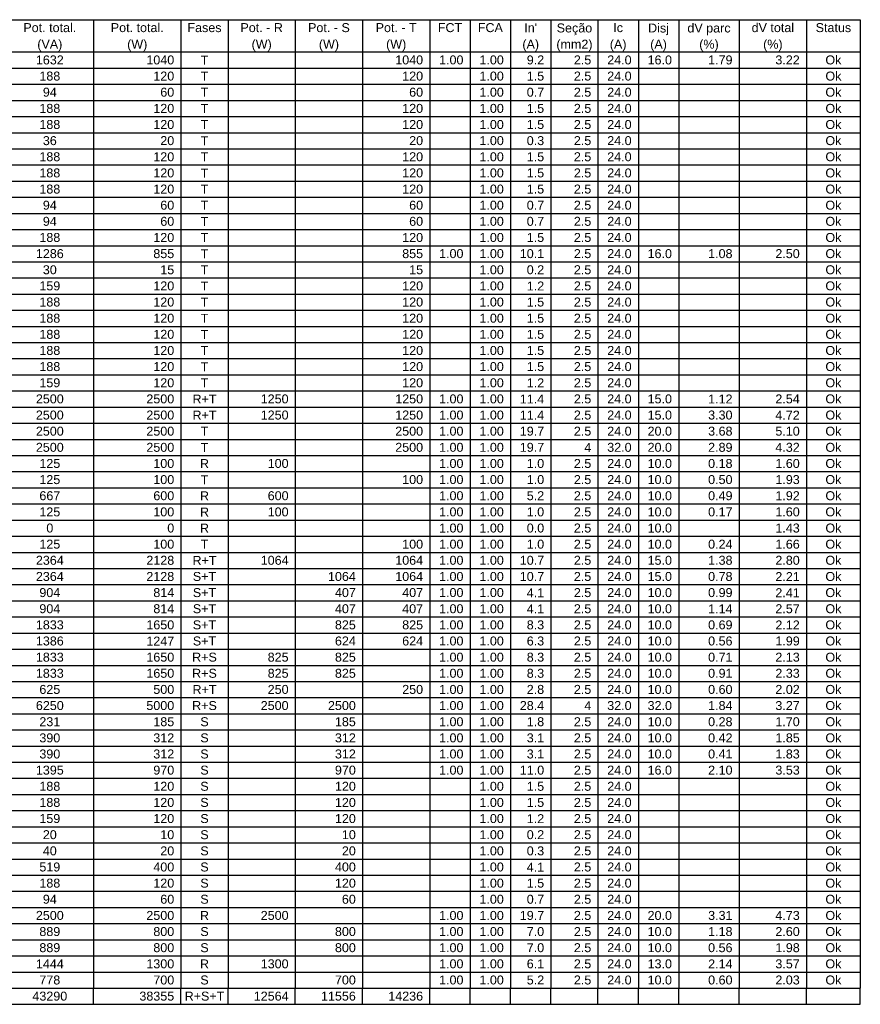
# Model space of a CAD drawing. Header units: millimetres. Extents: x 26 to 1362, y 24 to 358.
# Tile 248 of 256: x 1312 to 1322, y 262 to 274. Entities that reach past the tile are written whole.
import ezdxf

# ---------------------------------------------------------------- set-up
doc = ezdxf.new("R2010")
doc.units = ezdxf.units.MM
doc.layers.add('DI-Linhas do quadro', color=1, linetype='Continuous', lineweight=30)
doc.layers.add('DI-Textos do quadro', color=7, linetype='Continuous', lineweight=20)
doc.styles.add('arial', font='arial.ttf')

msp = doc.modelspace()

# ---------------------------------------------------------------- linework, layer by layer
at = {"layer": 'DI-Linhas do quadro', "linetype": 'Continuous'}
for p, q in [((1299.7442, 274.1211), (1322.0626, 274.1211)), ((1313.0082, 274.1211), (1313.0082, 262.6839)), ((1314.0407, 274.1211), (1314.0407, 262.6839)), ((1314.5967, 274.1211), (1314.5967, 262.6839)), ((1315.3909, 274.1211), (1315.3909, 262.6839)), ((1316.1852, 274.1211), (1316.1852, 262.6839)), ((1316.9794, 274.1211), (1316.9794, 262.6839)), ((1317.456, 274.1211), (1317.456, 262.6839)), ((1317.9325, 274.1211), (1317.9325, 262.6839)), ((1318.4091, 274.1211), (1318.4091, 262.6839)), ((1318.965, 274.1211), (1318.965, 262.6839)), ((1319.4416, 274.1211), (1319.4416, 262.6839)), ((1319.9181, 274.1211), (1319.9181, 262.6839)), ((1320.633, 274.1211), (1320.633, 262.6839)), ((1321.4272, 274.1211), (1321.4272, 262.6839)), ((1322.0626, 274.1211), (1322.0626, 262.6839)), ((1299.7442, 273.7399), (1322.0626, 273.7399)), ((1299.7442, 273.5492), (1322.0626, 273.5492)), ((1299.7442, 273.3586), (1322.0626, 273.3586)), ((1299.7442, 273.168), (1322.0626, 273.168)), ((1299.7442, 272.9774), (1322.0626, 272.9774)), ((1299.7442, 272.7868), (1322.0626, 272.7868)), ((1299.7442, 272.5961), (1322.0626, 272.5961)), ((1299.7442, 272.4055), (1322.0626, 272.4055)), ((1299.7442, 272.2149), (1322.0626, 272.2149)), ((1299.7442, 272.0243), (1322.0626, 272.0243)), ((1299.7442, 271.8336), (1322.0626, 271.8336)), ((1299.7442, 271.643), (1322.0626, 271.643)), ((1299.7442, 271.4524), (1322.0626, 271.4524)), ((1299.7442, 271.2618), (1322.0626, 271.2618)), ((1299.7442, 271.0712), (1322.0626, 271.0712)), ((1299.7442, 270.8805), (1322.0626, 270.8805)), ((1299.7442, 270.6899), (1322.0626, 270.6899)), ((1299.7442, 270.4993), (1322.0626, 270.4993)), ((1299.7442, 270.3087), (1322.0626, 270.3087)), ((1299.7442, 270.1181), (1322.0626, 270.1181)), ((1299.7442, 269.9274), (1322.0626, 269.9274)), ((1299.7442, 269.7368), (1322.0626, 269.7368)), ((1299.7442, 269.5462), (1322.0626, 269.5462)), ((1299.7442, 269.3556), (1322.0626, 269.3556)), ((1299.7442, 269.165), (1322.0626, 269.165)), ((1299.7442, 268.9743), (1322.0626, 268.9743)), ((1299.7442, 268.7837), (1322.0626, 268.7837)), ((1299.7442, 268.5931), (1322.0626, 268.5931)), ((1299.7442, 268.4025), (1322.0626, 268.4025)), ((1299.7442, 268.2119), (1322.0626, 268.2119)), ((1299.7442, 268.0212), (1322.0626, 268.0212)), ((1299.7442, 267.8306), (1322.0626, 267.8306)), ((1299.7442, 267.64), (1322.0626, 267.64)), ((1299.7442, 267.4494), (1322.0626, 267.4494)), ((1299.7442, 267.2588), (1322.0626, 267.2588)), ((1299.7442, 267.0681), (1322.0626, 267.0681)), ((1299.7442, 266.8775), (1322.0626, 266.8775)), ((1299.7442, 266.6869), (1322.0626, 266.6869)), ((1299.7442, 266.4963), (1322.0626, 266.4963)), ((1299.7442, 266.3057), (1322.0626, 266.3057)), ((1299.7442, 266.115), (1322.0626, 266.115)), ((1299.7442, 265.9244), (1322.0626, 265.9244)), ((1299.7442, 265.7338), (1322.0626, 265.7338)), ((1299.7442, 265.5432), (1322.0626, 265.5432)), ((1299.7442, 265.3526), (1322.0626, 265.3526)), ((1299.7442, 265.1619), (1322.0626, 265.1619)), ((1299.7442, 264.9713), (1322.0626, 264.9713)), ((1299.7442, 264.7807), (1322.0626, 264.7807)), ((1299.7442, 264.5901), (1322.0626, 264.5901)), ((1299.7442, 264.3995), (1322.0626, 264.3995)), ((1299.7442, 264.2088), (1322.0626, 264.2088)), ((1299.7442, 264.0182), (1322.0626, 264.0182)), ((1299.7442, 263.8276), (1322.0626, 263.8276)), ((1299.7442, 263.637), (1322.0626, 263.637)), ((1299.7442, 263.4464), (1322.0626, 263.4464)), ((1299.7442, 263.2557), (1322.0626, 263.2557)), ((1299.7442, 263.0651), (1322.0626, 263.0651)), ((1299.7442, 262.8745), (1322.0626, 262.8745)), ((1299.7442, 262.6839), (1322.0626, 262.6839)), ((1313.0082, 262.4932), (1313.0082, 262.6839)), ((1314.0407, 262.4932), (1314.0407, 262.6839)), ((1314.5967, 262.4932), (1314.5967, 262.6839)), ((1315.3909, 262.4932), (1315.3909, 262.6839)), ((1316.1852, 262.4932), (1316.1852, 262.6839)), ((1316.9794, 262.4932), (1316.9794, 262.6839)), ((1317.456, 262.4932), (1317.456, 262.6839)), ((1317.9325, 262.4932), (1317.9325, 262.6839)), ((1318.4091, 262.4932), (1318.4091, 262.6839)), ((1318.965, 262.4932), (1318.965, 262.6839)), ((1319.4416, 262.4932), (1319.4416, 262.6839)), ((1319.9181, 262.4932), (1319.9181, 262.6839)), ((1320.633, 262.4932), (1320.633, 262.6839)), ((1321.4272, 262.4932), (1321.4272, 262.6839)), ((1322.0626, 262.4932), (1322.0626, 262.6839)), ((1299.7442, 262.4932), (1322.0626, 262.4932))]:
    msp.add_line(p, q, dxfattribs=at)

# ---------------------------------------------------------------- texts
at = {"layer": 'DI-Textos do quadro', "char_height": 0.1059, "line_spacing_factor": 0.798, "style": 'arial'}
for s, insert, width, attachment_point in [('Pot. total.', (1312.4921, 273.973), 1.39788, 8), ('Pot. total.', (1313.5246, 273.973), 1.39788, 8), ('Fases', (1314.3186, 273.973), 0.6354, 8), ('Pot. - R', (1314.9936, 273.973), 1.01664, 8), ('Pot. - S', (1315.7881, 273.973), 1.01664, 8), ('Pot. - T', (1316.5821, 273.973), 1.01664, 8), ('FCT', (1317.2176, 273.973), 0.38124, 8), ('FCA', (1317.6941, 273.973), 0.38124, 8), ("In'", (1318.1706, 273.973), 0.38124, 8), ('Seção', (1318.6871, 273.9381), 0.6354, 8), ('Ic', (1319.2031, 273.973), 0.25416, 8), ('Disj', (1319.6801, 273.9381), 0.50832, 8), ('dV parc', (1320.2756, 273.9381), 0.88956, 8), ('dV total', (1321.0301, 273.973), 1.01664, 8), ('Status', (1321.7451, 273.973), 0.76248, 8), ('(VA)', (1312.4921, 273.7471), 0.50832, 8), ('(W)', (1313.5246, 273.7471), 0.38124, 8), ('(W)', (1314.9936, 273.7471), 0.38124, 8), ('(W)', (1315.7881, 273.7471), 0.38124, 8), ('(W)', (1316.5821, 273.7471), 0.38124, 8), ('(A)', (1318.1706, 273.7471), 0.38124, 8), ('(mm2)', (1318.6871, 273.7471), 0.6354, 8), ('(A)', (1319.2031, 273.7471), 0.38124, 8), ('(A)', (1319.6801, 273.7471), 0.38124, 8), ('(%)', (1320.2756, 273.7471), 0.38124, 8), ('(%)', (1321.0301, 273.7471), 0.38124, 8), ('1632', (1312.4921, 273.5915), 0.50832, 8), ('1040', (1313.9611, 273.5915), 0.50832, 9), ('T', (1314.3186, 273.5915), 0.12708, 8), ('1040', (1316.9001, 273.5915), 0.50832, 9), ('1.00', (1317.3766, 273.5915), 0.50832, 9), ('1.00', (1317.8531, 273.5915), 0.50832, 9), ('9.2', (1318.3296, 273.5915), 0.38124, 9), ('2.5', (1318.8856, 273.5915), 0.38124, 9), ('24.0', (1319.3621, 273.5915), 0.50832, 9), ('16.0', (1319.8386, 273.5915), 0.50832, 9), ('1.79', (1320.5536, 273.5915), 0.50832, 9), ('3.22', (1321.3476, 273.5915), 0.50832, 9), ('Ok', (1321.7451, 273.5915), 0.25416, 8), ('188', (1312.4921, 273.401), 0.38124, 8), ('120', (1313.9611, 273.401), 0.38124, 9), ('T', (1314.3186, 273.401), 0.12708, 8), ('120', (1316.9001, 273.401), 0.38124, 9), ('1.00', (1317.8531, 273.401), 0.50832, 9), ('1.5', (1318.3296, 273.401), 0.38124, 9), ('2.5', (1318.8856, 273.401), 0.38124, 9), ('24.0', (1319.3621, 273.401), 0.50832, 9), ('Ok', (1321.7451, 273.401), 0.25416, 8), ('94', (1312.4921, 273.2105), 0.25416, 8), ('60', (1313.9611, 273.2105), 0.25416, 9), ('T', (1314.3186, 273.2105), 0.12708, 8), ('60', (1316.9001, 273.2105), 0.25416, 9), ('1.00', (1317.8531, 273.2105), 0.50832, 9), ('0.7', (1318.3296, 273.2105), 0.38124, 9), ('2.5', (1318.8856, 273.2105), 0.38124, 9), ('24.0', (1319.3621, 273.2105), 0.50832, 9), ('Ok', (1321.7451, 273.2105), 0.25416, 8), ('188', (1312.4921, 273.0195), 0.38124, 8), ('120', (1313.9611, 273.0195), 0.38124, 9), ('T', (1314.3186, 273.0195), 0.12708, 8), ('120', (1316.9001, 273.0195), 0.38124, 9), ('1.00', (1317.8531, 273.0195), 0.50832, 9), ('1.5', (1318.3296, 273.0195), 0.38124, 9), ('2.5', (1318.8856, 273.0195), 0.38124, 9), ('24.0', (1319.3621, 273.0195), 0.50832, 9), ('Ok', (1321.7451, 273.0195), 0.25416, 8), ('188', (1312.4921, 272.829), 0.38124, 8), ('120', (1313.9611, 272.829), 0.38124, 9), ('T', (1314.3186, 272.829), 0.12708, 8), ('120', (1316.9001, 272.829), 0.38124, 9), ('1.00', (1317.8531, 272.829), 0.50832, 9), ('1.5', (1318.3296, 272.829), 0.38124, 9), ('2.5', (1318.8856, 272.829), 0.38124, 9), ('24.0', (1319.3621, 272.829), 0.50832, 9), ('Ok', (1321.7451, 272.829), 0.25416, 8), ('36', (1312.4921, 272.6385), 0.25416, 8), ('20', (1313.9611, 272.6385), 0.25416, 9), ('T', (1314.3186, 272.6385), 0.12708, 8), ('20', (1316.9001, 272.6385), 0.25416, 9), ('1.00', (1317.8531, 272.6385), 0.50832, 9), ('0.3', (1318.3296, 272.6385), 0.38124, 9), ('2.5', (1318.8856, 272.6385), 0.38124, 9), ('24.0', (1319.3621, 272.6385), 0.50832, 9), ('Ok', (1321.7451, 272.6385), 0.25416, 8), ('188', (1312.4921, 272.448), 0.38124, 8), ('120', (1313.9611, 272.448), 0.38124, 9), ('T', (1314.3186, 272.448), 0.12708, 8), ('120', (1316.9001, 272.448), 0.38124, 9), ('1.00', (1317.8531, 272.448), 0.50832, 9), ('1.5', (1318.3296, 272.448), 0.38124, 9), ('2.5', (1318.8856, 272.448), 0.38124, 9), ('24.0', (1319.3621, 272.448), 0.50832, 9), ('Ok', (1321.7451, 272.448), 0.25416, 8), ('188', (1312.4921, 272.257), 0.38124, 8), ('120', (1313.9611, 272.257), 0.38124, 9), ('T', (1314.3186, 272.257), 0.12708, 8), ('120', (1316.9001, 272.257), 0.38124, 9), ('1.00', (1317.8531, 272.257), 0.50832, 9), ('1.5', (1318.3296, 272.257), 0.38124, 9), ('2.5', (1318.8856, 272.257), 0.38124, 9), ('24.0', (1319.3621, 272.257), 0.50832, 9), ('Ok', (1321.7451, 272.257), 0.25416, 8), ('Ok', (1321.7451, 272.0665), 0.25416, 8), ('188', (1312.4921, 272.0665), 0.38124, 8), ('120', (1313.9611, 272.0665), 0.38124, 9), ('T', (1314.3186, 272.0665), 0.12708, 8), ('120', (1316.9001, 272.0665), 0.38124, 9), ('1.00', (1317.8531, 272.0665), 0.50832, 9), ('1.5', (1318.3296, 272.0665), 0.38124, 9), ('2.5', (1318.8856, 272.0665), 0.38124, 9), ('24.0', (1319.3621, 272.0665), 0.50832, 9), ('94', (1312.4921, 271.876), 0.25416, 8), ('60', (1313.9611, 271.876), 0.25416, 9), ('T', (1314.3186, 271.876), 0.12708, 8), ('60', (1316.9001, 271.876), 0.25416, 9), ('1.00', (1317.8531, 271.876), 0.50832, 9), ('0.7', (1318.3296, 271.876), 0.38124, 9), ('2.5', (1318.8856, 271.876), 0.38124, 9), ('24.0', (1319.3621, 271.876), 0.50832, 9), ('Ok', (1321.7451, 271.876), 0.25416, 8), ('94', (1312.4921, 271.6855), 0.25416, 8), ('60', (1313.9611, 271.6855), 0.25416, 9), ('T', (1314.3186, 271.6855), 0.12708, 8), ('60', (1316.9001, 271.6855), 0.25416, 9), ('1.00', (1317.8531, 271.6855), 0.50832, 9), ('0.7', (1318.3296, 271.6855), 0.38124, 9), ('2.5', (1318.8856, 271.6855), 0.38124, 9), ('24.0', (1319.3621, 271.6855), 0.50832, 9), ('Ok', (1321.7451, 271.6855), 0.25416, 8), ('188', (1312.4921, 271.495), 0.38124, 8), ('120', (1313.9611, 271.495), 0.38124, 9), ('T', (1314.3186, 271.495), 0.12708, 8), ('120', (1316.9001, 271.495), 0.38124, 9), ('1.00', (1317.8531, 271.495), 0.50832, 9), ('1.5', (1318.3296, 271.495), 0.38124, 9), ('2.5', (1318.8856, 271.495), 0.38124, 9), ('24.0', (1319.3621, 271.495), 0.50832, 9), ('Ok', (1321.7451, 271.495), 0.25416, 8), ('1286', (1312.4921, 271.304), 0.50832, 8), ('855', (1313.9611, 271.304), 0.38124, 9), ('T', (1314.3186, 271.304), 0.12708, 8), ('855', (1316.9001, 271.304), 0.38124, 9), ('1.00', (1317.3766, 271.304), 0.50832, 9), ('1.00', (1317.8531, 271.304), 0.50832, 9), ('10.1', (1318.3296, 271.304), 0.50832, 9), ('2.5', (1318.8856, 271.304), 0.38124, 9), ('24.0', (1319.3621, 271.304), 0.50832, 9), ('16.0', (1319.8386, 271.304), 0.50832, 9), ('1.08', (1320.5536, 271.304), 0.50832, 9), ('2.50', (1321.3476, 271.304), 0.50832, 9), ('Ok', (1321.7451, 271.304), 0.25416, 8), ('30', (1312.4921, 271.1135), 0.25416, 8), ('15', (1313.9611, 271.1135), 0.25416, 9), ('T', (1314.3186, 271.1135), 0.12708, 8), ('15', (1316.9001, 271.1135), 0.25416, 9), ('1.00', (1317.8531, 271.1135), 0.50832, 9), ('0.2', (1318.3296, 271.1135), 0.38124, 9), ('2.5', (1318.8856, 271.1135), 0.38124, 9), ('24.0', (1319.3621, 271.1135), 0.50832, 9), ('Ok', (1321.7451, 271.1135), 0.25416, 8), ('159', (1312.4921, 270.923), 0.38124, 8), ('120', (1313.9611, 270.923), 0.38124, 9), ('T', (1314.3186, 270.923), 0.12708, 8), ('120', (1316.9001, 270.923), 0.38124, 9), ('1.00', (1317.8531, 270.923), 0.50832, 9), ('1.2', (1318.3296, 270.923), 0.38124, 9), ('2.5', (1318.8856, 270.923), 0.38124, 9), ('24.0', (1319.3621, 270.923), 0.50832, 9), ('Ok', (1321.7451, 270.923), 0.25416, 8), ('188', (1312.4921, 270.7325), 0.38124, 8), ('120', (1313.9611, 270.7325), 0.38124, 9), ('T', (1314.3186, 270.7325), 0.12708, 8), ('120', (1316.9001, 270.7325), 0.38124, 9), ('1.00', (1317.8531, 270.7325), 0.50832, 9), ('1.5', (1318.3296, 270.7325), 0.38124, 9), ('2.5', (1318.8856, 270.7325), 0.38124, 9), ('24.0', (1319.3621, 270.7325), 0.50832, 9), ('Ok', (1321.7451, 270.7325), 0.25416, 8), ('188', (1312.4921, 270.5415), 0.38124, 8), ('120', (1313.9611, 270.5415), 0.38124, 9), ('T', (1314.3186, 270.5415), 0.12708, 8), ('120', (1316.9001, 270.5415), 0.38124, 9), ('1.00', (1317.8531, 270.5415), 0.50832, 9), ('1.5', (1318.3296, 270.5415), 0.38124, 9), ('2.5', (1318.8856, 270.5415), 0.38124, 9), ('24.0', (1319.3621, 270.5415), 0.50832, 9), ('Ok', (1321.7451, 270.5415), 0.25416, 8), ('188', (1312.4921, 270.351), 0.38124, 8), ('120', (1313.9611, 270.351), 0.38124, 9), ('T', (1314.3186, 270.351), 0.12708, 8), ('120', (1316.9001, 270.351), 0.38124, 9), ('1.00', (1317.8531, 270.351), 0.50832, 9), ('1.5', (1318.3296, 270.351), 0.38124, 9), ('2.5', (1318.8856, 270.351), 0.38124, 9), ('24.0', (1319.3621, 270.351), 0.50832, 9), ('Ok', (1321.7451, 270.351), 0.25416, 8), ('188', (1312.4921, 270.1605), 0.38124, 8), ('120', (1313.9611, 270.1605), 0.38124, 9), ('T', (1314.3186, 270.1605), 0.12708, 8), ('120', (1316.9001, 270.1605), 0.38124, 9), ('1.00', (1317.8531, 270.1605), 0.50832, 9), ('1.5', (1318.3296, 270.1605), 0.38124, 9), ('2.5', (1318.8856, 270.1605), 0.38124, 9), ('24.0', (1319.3621, 270.1605), 0.50832, 9), ('Ok', (1321.7451, 270.1605), 0.25416, 8), ('Ok', (1321.7451, 269.97), 0.25416, 8), ('188', (1312.4921, 269.97), 0.38124, 8), ('120', (1313.9611, 269.97), 0.38124, 9), ('T', (1314.3186, 269.97), 0.12708, 8), ('120', (1316.9001, 269.97), 0.38124, 9), ('1.00', (1317.8531, 269.97), 0.50832, 9), ('1.5', (1318.3296, 269.97), 0.38124, 9), ('2.5', (1318.8856, 269.97), 0.38124, 9), ('24.0', (1319.3621, 269.97), 0.50832, 9), ('159', (1312.4921, 269.779), 0.38124, 8), ('120', (1313.9611, 269.779), 0.38124, 9), ('T', (1314.3186, 269.779), 0.12708, 8), ('120', (1316.9001, 269.779), 0.38124, 9), ('1.00', (1317.8531, 269.779), 0.50832, 9), ('1.2', (1318.3296, 269.779), 0.38124, 9), ('2.5', (1318.8856, 269.779), 0.38124, 9), ('24.0', (1319.3621, 269.779), 0.50832, 9), ('Ok', (1321.7451, 269.779), 0.25416, 8), ('2500', (1312.4921, 269.5885), 0.50832, 8), ('2500', (1313.9611, 269.5885), 0.50832, 9), ('R+T', (1314.3186, 269.5885), 0.38124, 8), ('1250', (1315.3116, 269.5885), 0.50832, 9), ('1250', (1316.9001, 269.5885), 0.50832, 9), ('1.00', (1317.3766, 269.5885), 0.50832, 9), ('1.00', (1317.8531, 269.5885), 0.50832, 9), ('11.4', (1318.3296, 269.5885), 0.50832, 9), ('2.5', (1318.8856, 269.5885), 0.38124, 9), ('24.0', (1319.3621, 269.5885), 0.50832, 9), ('15.0', (1319.8386, 269.5885), 0.50832, 9), ('1.12', (1320.5536, 269.5885), 0.50832, 9), ('2.54', (1321.3476, 269.5885), 0.50832, 9), ('Ok', (1321.7451, 269.5885), 0.25416, 8), ('2500', (1312.4921, 269.398), 0.50832, 8), ('2500', (1313.9611, 269.398), 0.50832, 9), ('R+T', (1314.3186, 269.398), 0.38124, 8), ('1250', (1315.3116, 269.398), 0.50832, 9), ('1250', (1316.9001, 269.398), 0.50832, 9), ('1.00', (1317.3766, 269.398), 0.50832, 9), ('1.00', (1317.8531, 269.398), 0.50832, 9), ('11.4', (1318.3296, 269.398), 0.50832, 9), ('2.5', (1318.8856, 269.398), 0.38124, 9), ('24.0', (1319.3621, 269.398), 0.50832, 9), ('15.0', (1319.8386, 269.398), 0.50832, 9), ('3.30', (1320.5536, 269.398), 0.50832, 9), ('4.72', (1321.3476, 269.398), 0.50832, 9), ('Ok', (1321.7451, 269.398), 0.25416, 8), ('2500', (1312.4921, 269.2075), 0.50832, 8), ('2500', (1313.9611, 269.2075), 0.50832, 9), ('T', (1314.3186, 269.2075), 0.12708, 8), ('2500', (1316.9001, 269.2075), 0.50832, 9), ('1.00', (1317.3766, 269.2075), 0.50832, 9), ('1.00', (1317.8531, 269.2075), 0.50832, 9), ('19.7', (1318.3296, 269.2075), 0.50832, 9), ('2.5', (1318.8856, 269.2075), 0.38124, 9), ('24.0', (1319.3621, 269.2075), 0.50832, 9), ('20.0', (1319.8386, 269.2075), 0.50832, 9), ('3.68', (1320.5536, 269.2075), 0.50832, 9), ('5.10', (1321.3476, 269.2075), 0.50832, 9), ('Ok', (1321.7451, 269.2075), 0.25416, 8), ('2500', (1312.4921, 269.0165), 0.50832, 8), ('2500', (1313.9611, 269.0165), 0.50832, 9), ('T', (1314.3186, 269.0165), 0.12708, 8), ('2500', (1316.9001, 269.0165), 0.50832, 9), ('1.00', (1317.3766, 269.0165), 0.50832, 9), ('1.00', (1317.8531, 269.0165), 0.50832, 9), ('19.7', (1318.3296, 269.0165), 0.50832, 9), ('4', (1318.8856, 269.0165), 0.12708, 9), ('32.0', (1319.3621, 269.0165), 0.50832, 9), ('20.0', (1319.8386, 269.0165), 0.50832, 9), ('2.89', (1320.5536, 269.0165), 0.50832, 9), ('4.32', (1321.3476, 269.0165), 0.50832, 9), ('Ok', (1321.7451, 269.0165), 0.25416, 8), ('125', (1312.4921, 268.826), 0.38124, 8), ('100', (1313.9611, 268.826), 0.38124, 9), ('R', (1314.3186, 268.826), 0.12708, 8), ('100', (1315.3116, 268.826), 0.38124, 9), ('1.00', (1317.3766, 268.826), 0.50832, 9), ('1.00', (1317.8531, 268.826), 0.50832, 9), ('1.0', (1318.3296, 268.826), 0.38124, 9), ('2.5', (1318.8856, 268.826), 0.38124, 9), ('24.0', (1319.3621, 268.826), 0.50832, 9), ('10.0', (1319.8386, 268.826), 0.50832, 9), ('0.18', (1320.5536, 268.826), 0.50832, 9), ('1.60', (1321.3476, 268.826), 0.50832, 9), ('Ok', (1321.7451, 268.826), 0.25416, 8), ('125', (1312.4921, 268.6355), 0.38124, 8), ('100', (1313.9611, 268.6355), 0.38124, 9), ('T', (1314.3186, 268.6355), 0.12708, 8), ('100', (1316.9001, 268.6355), 0.38124, 9), ('1.00', (1317.3766, 268.6355), 0.50832, 9), ('1.00', (1317.8531, 268.6355), 0.50832, 9), ('1.0', (1318.3296, 268.6355), 0.38124, 9), ('2.5', (1318.8856, 268.6355), 0.38124, 9), ('24.0', (1319.3621, 268.6355), 0.50832, 9), ('10.0', (1319.8386, 268.6355), 0.50832, 9), ('0.50', (1320.5536, 268.6355), 0.50832, 9), ('1.93', (1321.3476, 268.6355), 0.50832, 9), ('Ok', (1321.7451, 268.6355), 0.25416, 8), ('667', (1312.4921, 268.445), 0.38124, 8), ('600', (1313.9611, 268.445), 0.38124, 9), ('R', (1314.3186, 268.445), 0.12708, 8), ('600', (1315.3116, 268.445), 0.38124, 9), ('1.00', (1317.3766, 268.445), 0.50832, 9), ('1.00', (1317.8531, 268.445), 0.50832, 9), ('5.2', (1318.3296, 268.445), 0.38124, 9), ('2.5', (1318.8856, 268.445), 0.38124, 9), ('24.0', (1319.3621, 268.445), 0.50832, 9), ('10.0', (1319.8386, 268.445), 0.50832, 9), ('0.49', (1320.5536, 268.445), 0.50832, 9), ('1.92', (1321.3476, 268.445), 0.50832, 9), ('Ok', (1321.7451, 268.445), 0.25416, 8), ('125', (1312.4921, 268.254), 0.38124, 8), ('100', (1313.9611, 268.254), 0.38124, 9), ('R', (1314.3186, 268.254), 0.12708, 8), ('100', (1315.3116, 268.254), 0.38124, 9), ('1.00', (1317.3766, 268.254), 0.50832, 9), ('1.00', (1317.8531, 268.254), 0.50832, 9), ('1.0', (1318.3296, 268.254), 0.38124, 9), ('2.5', (1318.8856, 268.254), 0.38124, 9), ('24.0', (1319.3621, 268.254), 0.50832, 9), ('10.0', (1319.8386, 268.254), 0.50832, 9), ('0.17', (1320.5536, 268.254), 0.50832, 9), ('1.60', (1321.3476, 268.254), 0.50832, 9), ('Ok', (1321.7451, 268.254), 0.25416, 8), ('0', (1312.4921, 268.0635), 0.12708, 8), ('0', (1313.9611, 268.0635), 0.12708, 9), ('R', (1314.3186, 268.0635), 0.12708, 8), ('1.00', (1317.3766, 268.0635), 0.50832, 9), ('1.00', (1317.8531, 268.0635), 0.50832, 9), ('0.0', (1318.3296, 268.0635), 0.38124, 9), ('2.5', (1318.8856, 268.0635), 0.38124, 9), ('24.0', (1319.3621, 268.0635), 0.50832, 9), ('10.0', (1319.8386, 268.0635), 0.50832, 9), ('1.43', (1321.3476, 268.0635), 0.50832, 9), ('Ok', (1321.7451, 268.0635), 0.25416, 8), ('125', (1312.4921, 267.873), 0.38124, 8), ('100', (1313.9611, 267.873), 0.38124, 9), ('T', (1314.3186, 267.873), 0.12708, 8), ('100', (1316.9001, 267.873), 0.38124, 9), ('1.00', (1317.3766, 267.873), 0.50832, 9), ('1.00', (1317.8531, 267.873), 0.50832, 9), ('1.0', (1318.3296, 267.873), 0.38124, 9), ('2.5', (1318.8856, 267.873), 0.38124, 9), ('24.0', (1319.3621, 267.873), 0.50832, 9), ('10.0', (1319.8386, 267.873), 0.50832, 9), ('0.24', (1320.5536, 267.873), 0.50832, 9), ('1.66', (1321.3476, 267.873), 0.50832, 9), ('Ok', (1321.7451, 267.873), 0.25416, 8), ('2364', (1312.4921, 267.6825), 0.50832, 8), ('2128', (1313.9611, 267.6825), 0.50832, 9), ('R+T', (1314.3186, 267.6825), 0.38124, 8), ('1064', (1315.3116, 267.6825), 0.50832, 9), ('1064', (1316.9001, 267.6825), 0.50832, 9), ('1.00', (1317.3766, 267.6825), 0.50832, 9), ('1.00', (1317.8531, 267.6825), 0.50832, 9), ('10.7', (1318.3296, 267.6825), 0.50832, 9), ('2.5', (1318.8856, 267.6825), 0.38124, 9), ('24.0', (1319.3621, 267.6825), 0.50832, 9), ('15.0', (1319.8386, 267.6825), 0.50832, 9), ('1.38', (1320.5536, 267.6825), 0.50832, 9), ('2.80', (1321.3476, 267.6825), 0.50832, 9), ('Ok', (1321.7451, 267.6825), 0.25416, 8), ('2364', (1312.4921, 267.4915), 0.50832, 8), ('2128', (1313.9611, 267.4915), 0.50832, 9), ('S+T', (1314.3186, 267.4915), 0.38124, 8), ('1064', (1316.1056, 267.4915), 0.50832, 9), ('1064', (1316.9001, 267.4915), 0.50832, 9), ('1.00', (1317.3766, 267.4915), 0.50832, 9), ('1.00', (1317.8531, 267.4915), 0.50832, 9), ('10.7', (1318.3296, 267.4915), 0.50832, 9), ('2.5', (1318.8856, 267.4915), 0.38124, 9), ('24.0', (1319.3621, 267.4915), 0.50832, 9), ('15.0', (1319.8386, 267.4915), 0.50832, 9), ('0.78', (1320.5536, 267.4915), 0.50832, 9), ('2.21', (1321.3476, 267.4915), 0.50832, 9), ('Ok', (1321.7451, 267.4915), 0.25416, 8), ('904', (1312.4921, 267.301), 0.38124, 8), ('814', (1313.9611, 267.301), 0.38124, 9), ('S+T', (1314.3186, 267.301), 0.38124, 8), ('407', (1316.1056, 267.301), 0.38124, 9), ('407', (1316.9001, 267.301), 0.38124, 9), ('1.00', (1317.3766, 267.301), 0.50832, 9), ('1.00', (1317.8531, 267.301), 0.50832, 9), ('2.5', (1318.8856, 267.301), 0.38124, 9), ('24.0', (1319.3621, 267.301), 0.50832, 9), ('10.0', (1319.8386, 267.301), 0.50832, 9), ('0.99', (1320.5536, 267.301), 0.50832, 9), ('2.41', (1321.3476, 267.301), 0.50832, 9), ('Ok', (1321.7451, 267.301), 0.25416, 8), ('4.1', (1318.3296, 267.301), 0.38124, 9), ('904', (1312.4921, 267.1105), 0.38124, 8), ('814', (1313.9611, 267.1105), 0.38124, 9), ('S+T', (1314.3186, 267.1105), 0.38124, 8), ('407', (1316.1056, 267.1105), 0.38124, 9), ('407', (1316.9001, 267.1105), 0.38124, 9), ('1.00', (1317.3766, 267.1105), 0.50832, 9), ('1.00', (1317.8531, 267.1105), 0.50832, 9), ('4.1', (1318.3296, 267.1105), 0.38124, 9), ('2.5', (1318.8856, 267.1105), 0.38124, 9), ('24.0', (1319.3621, 267.1105), 0.50832, 9), ('10.0', (1319.8386, 267.1105), 0.50832, 9), ('1.14', (1320.5536, 267.1105), 0.50832, 9), ('2.57', (1321.3476, 267.1105), 0.50832, 9), ('Ok', (1321.7451, 267.1105), 0.25416, 8), ('1833', (1312.4921, 266.92), 0.50832, 8), ('1650', (1313.9611, 266.92), 0.50832, 9), ('S+T', (1314.3186, 266.92), 0.38124, 8), ('825', (1316.1056, 266.92), 0.38124, 9), ('825', (1316.9001, 266.92), 0.38124, 9), ('1.00', (1317.3766, 266.92), 0.50832, 9), ('1.00', (1317.8531, 266.92), 0.50832, 9), ('8.3', (1318.3296, 266.92), 0.38124, 9), ('2.5', (1318.8856, 266.92), 0.38124, 9), ('24.0', (1319.3621, 266.92), 0.50832, 9), ('10.0', (1319.8386, 266.92), 0.50832, 9), ('0.69', (1320.5536, 266.92), 0.50832, 9), ('2.12', (1321.3476, 266.92), 0.50832, 9), ('Ok', (1321.7451, 266.92), 0.25416, 8), ('1386', (1312.4921, 266.7295), 0.50832, 8), ('1247', (1313.9611, 266.7295), 0.50832, 9), ('S+T', (1314.3186, 266.7295), 0.38124, 8), ('624', (1316.1056, 266.7295), 0.38124, 9), ('624', (1316.9001, 266.7295), 0.38124, 9), ('1.00', (1317.3766, 266.7295), 0.50832, 9), ('1.00', (1317.8531, 266.7295), 0.50832, 9), ('6.3', (1318.3296, 266.7295), 0.38124, 9), ('2.5', (1318.8856, 266.7295), 0.38124, 9), ('24.0', (1319.3621, 266.7295), 0.50832, 9), ('10.0', (1319.8386, 266.7295), 0.50832, 9), ('0.56', (1320.5536, 266.7295), 0.50832, 9), ('1.99', (1321.3476, 266.7295), 0.50832, 9), ('Ok', (1321.7451, 266.7295), 0.25416, 8), ('1833', (1312.4921, 266.5385), 0.50832, 8), ('1650', (1313.9611, 266.5385), 0.50832, 9), ('R+S', (1314.3186, 266.5385), 0.38124, 8), ('825', (1315.3116, 266.5385), 0.38124, 9), ('825', (1316.1056, 266.5385), 0.38124, 9), ('1.00', (1317.3766, 266.5385), 0.50832, 9), ('1.00', (1317.8531, 266.5385), 0.50832, 9), ('8.3', (1318.3296, 266.5385), 0.38124, 9), ('2.5', (1318.8856, 266.5385), 0.38124, 9), ('24.0', (1319.3621, 266.5385), 0.50832, 9), ('10.0', (1319.8386, 266.5385), 0.50832, 9), ('0.71', (1320.5536, 266.5385), 0.50832, 9), ('2.13', (1321.3476, 266.5385), 0.50832, 9), ('Ok', (1321.7451, 266.5385), 0.25416, 8), ('1833', (1312.4921, 266.348), 0.50832, 8), ('1650', (1313.9611, 266.348), 0.50832, 9), ('R+S', (1314.3186, 266.348), 0.38124, 8), ('825', (1315.3116, 266.348), 0.38124, 9), ('825', (1316.1056, 266.348), 0.38124, 9), ('1.00', (1317.3766, 266.348), 0.50832, 9), ('1.00', (1317.8531, 266.348), 0.50832, 9), ('8.3', (1318.3296, 266.348), 0.38124, 9), ('2.5', (1318.8856, 266.348), 0.38124, 9), ('24.0', (1319.3621, 266.348), 0.50832, 9), ('10.0', (1319.8386, 266.348), 0.50832, 9), ('0.91', (1320.5536, 266.348), 0.50832, 9), ('2.33', (1321.3476, 266.348), 0.50832, 9), ('Ok', (1321.7451, 266.348), 0.25416, 8), ('625', (1312.4921, 266.1575), 0.38124, 8), ('500', (1313.9611, 266.1575), 0.38124, 9), ('R+T', (1314.3186, 266.1575), 0.38124, 8), ('250', (1315.3116, 266.1575), 0.38124, 9), ('250', (1316.9001, 266.1575), 0.38124, 9), ('1.00', (1317.3766, 266.1575), 0.50832, 9), ('1.00', (1317.8531, 266.1575), 0.50832, 9), ('2.8', (1318.3296, 266.1575), 0.38124, 9), ('2.5', (1318.8856, 266.1575), 0.38124, 9), ('24.0', (1319.3621, 266.1575), 0.50832, 9), ('10.0', (1319.8386, 266.1575), 0.50832, 9), ('0.60', (1320.5536, 266.1575), 0.50832, 9), ('2.02', (1321.3476, 266.1575), 0.50832, 9), ('Ok', (1321.7451, 266.1575), 0.25416, 8), ('6250', (1312.4921, 265.967), 0.50832, 8), ('5000', (1313.9611, 265.967), 0.50832, 9), ('R+S', (1314.3186, 265.967), 0.38124, 8), ('2500', (1315.3116, 265.967), 0.50832, 9), ('2500', (1316.1056, 265.967), 0.50832, 9), ('1.00', (1317.3766, 265.967), 0.50832, 9), ('1.00', (1317.8531, 265.967), 0.50832, 9), ('28.4', (1318.3296, 265.967), 0.50832, 9), ('4', (1318.8856, 265.967), 0.12708, 9), ('32.0', (1319.3621, 265.967), 0.50832, 9), ('32.0', (1319.8386, 265.967), 0.50832, 9), ('1.84', (1320.5536, 265.967), 0.50832, 9), ('3.27', (1321.3476, 265.967), 0.50832, 9), ('Ok', (1321.7451, 265.967), 0.25416, 8), ('231', (1312.4921, 265.776), 0.38124, 8), ('185', (1313.9611, 265.776), 0.38124, 9), ('S', (1314.3186, 265.776), 0.12708, 8), ('185', (1316.1056, 265.776), 0.38124, 9), ('1.00', (1317.3766, 265.776), 0.50832, 9), ('1.00', (1317.8531, 265.776), 0.50832, 9), ('1.8', (1318.3296, 265.776), 0.38124, 9), ('2.5', (1318.8856, 265.776), 0.38124, 9), ('24.0', (1319.3621, 265.776), 0.50832, 9), ('10.0', (1319.8386, 265.776), 0.50832, 9), ('0.28', (1320.5536, 265.776), 0.50832, 9), ('1.70', (1321.3476, 265.776), 0.50832, 9), ('Ok', (1321.7451, 265.776), 0.25416, 8), ('390', (1312.4921, 265.5855), 0.38124, 8), ('312', (1313.9611, 265.5855), 0.38124, 9), ('S', (1314.3186, 265.5855), 0.12708, 8), ('312', (1316.1056, 265.5855), 0.38124, 9), ('1.00', (1317.3766, 265.5855), 0.50832, 9), ('1.00', (1317.8531, 265.5855), 0.50832, 9), ('3.1', (1318.3296, 265.5855), 0.38124, 9), ('2.5', (1318.8856, 265.5855), 0.38124, 9), ('24.0', (1319.3621, 265.5855), 0.50832, 9), ('10.0', (1319.8386, 265.5855), 0.50832, 9), ('0.42', (1320.5536, 265.5855), 0.50832, 9), ('1.85', (1321.3476, 265.5855), 0.50832, 9), ('Ok', (1321.7451, 265.5855), 0.25416, 8), ('390', (1312.4921, 265.395), 0.38124, 8), ('312', (1313.9611, 265.395), 0.38124, 9), ('S', (1314.3186, 265.395), 0.12708, 8), ('312', (1316.1056, 265.395), 0.38124, 9), ('1.00', (1317.3766, 265.395), 0.50832, 9), ('1.00', (1317.8531, 265.395), 0.50832, 9), ('3.1', (1318.3296, 265.395), 0.38124, 9), ('2.5', (1318.8856, 265.395), 0.38124, 9), ('24.0', (1319.3621, 265.395), 0.50832, 9), ('10.0', (1319.8386, 265.395), 0.50832, 9), ('0.41', (1320.5536, 265.395), 0.50832, 9), ('1.83', (1321.3476, 265.395), 0.50832, 9), ('Ok', (1321.7451, 265.395), 0.25416, 8), ('Ok', (1321.7451, 265.2045), 0.25416, 8), ('1395', (1312.4921, 265.2045), 0.50832, 8), ('970', (1313.9611, 265.2045), 0.38124, 9), ('S', (1314.3186, 265.2045), 0.12708, 8), ('970', (1316.1056, 265.2045), 0.38124, 9), ('1.00', (1317.3766, 265.2045), 0.50832, 9), ('1.00', (1317.8531, 265.2045), 0.50832, 9), ('11.0', (1318.3296, 265.2045), 0.50832, 9), ('2.5', (1318.8856, 265.2045), 0.38124, 9), ('24.0', (1319.3621, 265.2045), 0.50832, 9), ('16.0', (1319.8386, 265.2045), 0.50832, 9), ('2.10', (1320.5536, 265.2045), 0.50832, 9), ('3.53', (1321.3476, 265.2045), 0.50832, 9), ('188', (1312.4921, 265.0135), 0.38124, 8), ('120', (1313.9611, 265.0135), 0.38124, 9), ('S', (1314.3186, 265.0135), 0.12708, 8), ('120', (1316.1056, 265.0135), 0.38124, 9), ('1.00', (1317.8531, 265.0135), 0.50832, 9), ('1.5', (1318.3296, 265.0135), 0.38124, 9), ('2.5', (1318.8856, 265.0135), 0.38124, 9), ('24.0', (1319.3621, 265.0135), 0.50832, 9), ('Ok', (1321.7451, 265.0135), 0.25416, 8), ('188', (1312.4921, 264.823), 0.38124, 8), ('120', (1313.9611, 264.823), 0.38124, 9), ('S', (1314.3186, 264.823), 0.12708, 8), ('120', (1316.1056, 264.823), 0.38124, 9), ('1.00', (1317.8531, 264.823), 0.50832, 9), ('1.5', (1318.3296, 264.823), 0.38124, 9), ('2.5', (1318.8856, 264.823), 0.38124, 9), ('24.0', (1319.3621, 264.823), 0.50832, 9), ('Ok', (1321.7451, 264.823), 0.25416, 8), ('159', (1312.4921, 264.6325), 0.38124, 8), ('120', (1313.9611, 264.6325), 0.38124, 9), ('S', (1314.3186, 264.6325), 0.12708, 8), ('120', (1316.1056, 264.6325), 0.38124, 9), ('1.00', (1317.8531, 264.6325), 0.50832, 9), ('1.2', (1318.3296, 264.6325), 0.38124, 9), ('2.5', (1318.8856, 264.6325), 0.38124, 9), ('24.0', (1319.3621, 264.6325), 0.50832, 9), ('Ok', (1321.7451, 264.6325), 0.25416, 8), ('20', (1312.4921, 264.442), 0.25416, 8), ('10', (1313.9611, 264.442), 0.25416, 9), ('S', (1314.3186, 264.442), 0.12708, 8), ('10', (1316.1056, 264.442), 0.25416, 9), ('1.00', (1317.8531, 264.442), 0.50832, 9), ('0.2', (1318.3296, 264.442), 0.38124, 9), ('2.5', (1318.8856, 264.442), 0.38124, 9), ('24.0', (1319.3621, 264.442), 0.50832, 9), ('Ok', (1321.7451, 264.442), 0.25416, 8), ('40', (1312.4921, 264.251), 0.25416, 8), ('20', (1313.9611, 264.251), 0.25416, 9), ('S', (1314.3186, 264.251), 0.12708, 8), ('20', (1316.1056, 264.251), 0.25416, 9), ('1.00', (1317.8531, 264.251), 0.50832, 9), ('0.3', (1318.3296, 264.251), 0.38124, 9), ('2.5', (1318.8856, 264.251), 0.38124, 9), ('24.0', (1319.3621, 264.251), 0.50832, 9), ('Ok', (1321.7451, 264.251), 0.25416, 8), ('519', (1312.4921, 264.0605), 0.38124, 8), ('400', (1313.9611, 264.0605), 0.38124, 9), ('S', (1314.3186, 264.0605), 0.12708, 8), ('400', (1316.1056, 264.0605), 0.38124, 9), ('1.00', (1317.8531, 264.0605), 0.50832, 9), ('4.1', (1318.3296, 264.0605), 0.38124, 9), ('2.5', (1318.8856, 264.0605), 0.38124, 9), ('24.0', (1319.3621, 264.0605), 0.50832, 9), ('Ok', (1321.7451, 264.0605), 0.25416, 8), ('188', (1312.4921, 263.87), 0.38124, 8), ('120', (1313.9611, 263.87), 0.38124, 9), ('S', (1314.3186, 263.87), 0.12708, 8), ('120', (1316.1056, 263.87), 0.38124, 9), ('1.00', (1317.8531, 263.87), 0.50832, 9), ('1.5', (1318.3296, 263.87), 0.38124, 9), ('2.5', (1318.8856, 263.87), 0.38124, 9), ('24.0', (1319.3621, 263.87), 0.50832, 9), ('Ok', (1321.7451, 263.87), 0.25416, 8), ('94', (1312.4921, 263.6795), 0.25416, 8), ('60', (1313.9611, 263.6795), 0.25416, 9), ('S', (1314.3186, 263.6795), 0.12708, 8), ('60', (1316.1056, 263.6795), 0.25416, 9), ('1.00', (1317.8531, 263.6795), 0.50832, 9), ('0.7', (1318.3296, 263.6795), 0.38124, 9), ('2.5', (1318.8856, 263.6795), 0.38124, 9), ('24.0', (1319.3621, 263.6795), 0.50832, 9), ('Ok', (1321.7451, 263.6795), 0.25416, 8), ('2500', (1312.4921, 263.4885), 0.50832, 8), ('2500', (1313.9611, 263.4885), 0.50832, 9), ('R', (1314.3186, 263.4885), 0.12708, 8), ('2500', (1315.3116, 263.4885), 0.50832, 9), ('1.00', (1317.3766, 263.4885), 0.50832, 9), ('1.00', (1317.8531, 263.4885), 0.50832, 9), ('19.7', (1318.3296, 263.4885), 0.50832, 9), ('2.5', (1318.8856, 263.4885), 0.38124, 9), ('24.0', (1319.3621, 263.4885), 0.50832, 9), ('20.0', (1319.8386, 263.4885), 0.50832, 9), ('3.31', (1320.5536, 263.4885), 0.50832, 9), ('4.73', (1321.3476, 263.4885), 0.50832, 9), ('Ok', (1321.7451, 263.4885), 0.25416, 8), ('889', (1312.4921, 263.298), 0.38124, 8), ('800', (1313.9611, 263.298), 0.38124, 9), ('S', (1314.3186, 263.298), 0.12708, 8), ('800', (1316.1056, 263.298), 0.38124, 9), ('1.00', (1317.3766, 263.298), 0.50832, 9), ('1.00', (1317.8531, 263.298), 0.50832, 9), ('7.0', (1318.3296, 263.298), 0.38124, 9), ('2.5', (1318.8856, 263.298), 0.38124, 9), ('24.0', (1319.3621, 263.298), 0.50832, 9), ('10.0', (1319.8386, 263.298), 0.50832, 9), ('1.18', (1320.5536, 263.298), 0.50832, 9), ('2.60', (1321.3476, 263.298), 0.50832, 9), ('Ok', (1321.7451, 263.298), 0.25416, 8), ('Ok', (1321.7451, 263.1075), 0.25416, 8), ('889', (1312.4921, 263.1075), 0.38124, 8), ('800', (1313.9611, 263.1075), 0.38124, 9), ('S', (1314.3186, 263.1075), 0.12708, 8), ('800', (1316.1056, 263.1075), 0.38124, 9), ('1.00', (1317.3766, 263.1075), 0.50832, 9), ('1.00', (1317.8531, 263.1075), 0.50832, 9), ('7.0', (1318.3296, 263.1075), 0.38124, 9), ('2.5', (1318.8856, 263.1075), 0.38124, 9), ('24.0', (1319.3621, 263.1075), 0.50832, 9), ('10.0', (1319.8386, 263.1075), 0.50832, 9), ('0.56', (1320.5536, 263.1075), 0.50832, 9), ('1.98', (1321.3476, 263.1075), 0.50832, 9), ('1444', (1312.4921, 262.917), 0.50832, 8), ('1300', (1313.9611, 262.917), 0.50832, 9), ('R', (1314.3186, 262.917), 0.12708, 8), ('1300', (1315.3116, 262.917), 0.50832, 9), ('1.00', (1317.3766, 262.917), 0.50832, 9), ('1.00', (1317.8531, 262.917), 0.50832, 9), ('6.1', (1318.3296, 262.917), 0.38124, 9), ('2.5', (1318.8856, 262.917), 0.38124, 9), ('24.0', (1319.3621, 262.917), 0.50832, 9), ('13.0', (1319.8386, 262.917), 0.50832, 9), ('2.14', (1320.5536, 262.917), 0.50832, 9), ('3.57', (1321.3476, 262.917), 0.50832, 9), ('Ok', (1321.7451, 262.917), 0.25416, 8), ('778', (1312.4921, 262.726), 0.38124, 8), ('700', (1313.9611, 262.726), 0.38124, 9), ('S', (1314.3186, 262.726), 0.12708, 8), ('700', (1316.1056, 262.726), 0.38124, 9), ('1.00', (1317.3766, 262.726), 0.50832, 9), ('1.00', (1317.8531, 262.726), 0.50832, 9), ('5.2', (1318.3296, 262.726), 0.38124, 9), ('2.5', (1318.8856, 262.726), 0.38124, 9), ('24.0', (1319.3621, 262.726), 0.50832, 9), ('10.0', (1319.8386, 262.726), 0.50832, 9), ('0.60', (1320.5536, 262.726), 0.50832, 9), ('2.03', (1321.3476, 262.726), 0.50832, 9), ('Ok', (1321.7451, 262.726), 0.25416, 8), ('43290', (1312.4921, 262.5355), 0.6354, 8), ('38355', (1313.9611, 262.5355), 0.6354, 9), ('R+S+T', (1314.3186, 262.5355), 0.6354, 8), ('12564', (1315.3116, 262.5355), 0.6354, 9), ('11556', (1316.1056, 262.5355), 0.6354, 9), ('14236', (1316.9001, 262.5355), 0.6354, 9)]:
    msp.add_mtext(s, dxfattribs=dict(at, insert=insert, width=width, attachment_point=attachment_point))

doc.saveas('drawing.dxf')
